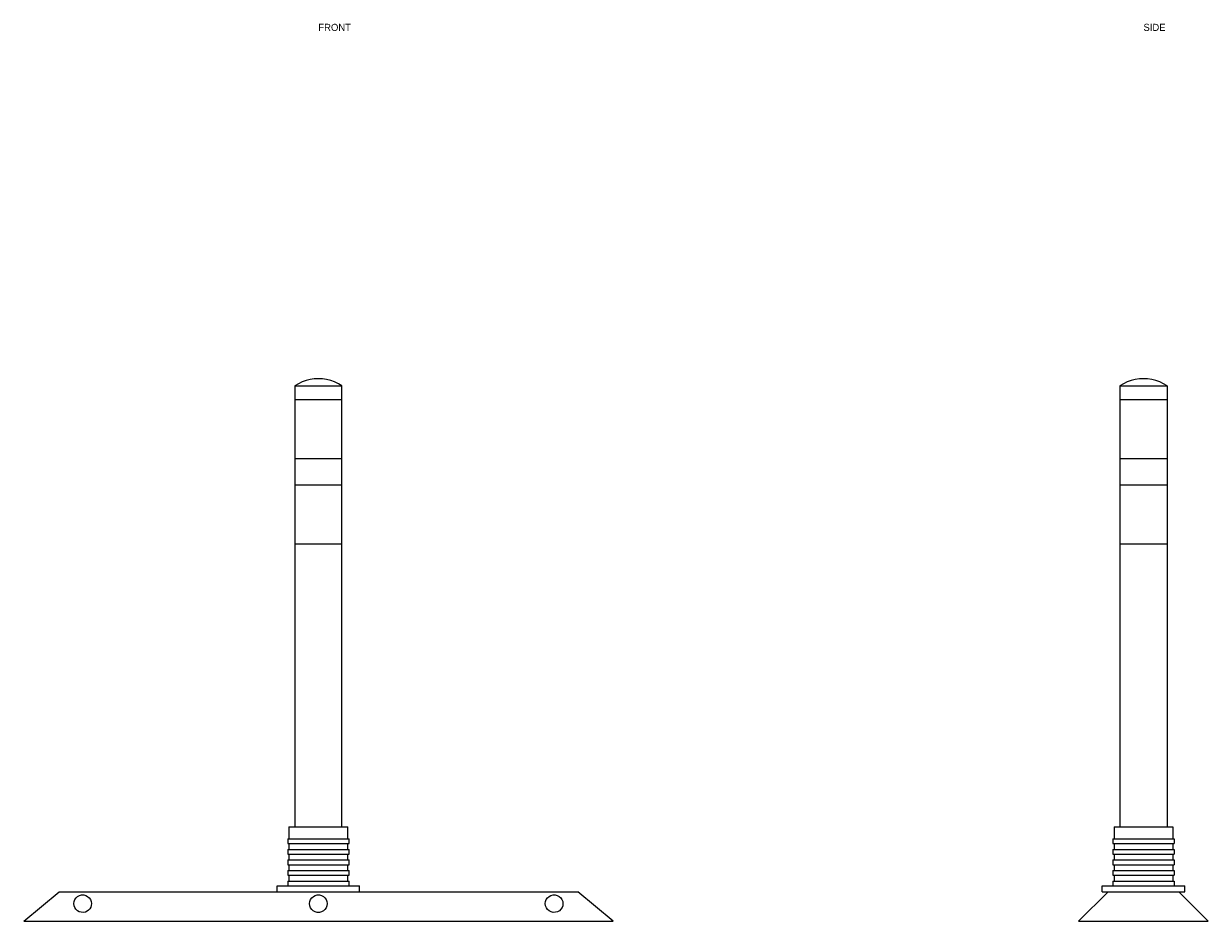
# Model space of a CAD drawing. Header units: millimetres. Extents: x -500 to 7040, y -507 to 1062.
# Tile 2 of 4: x 900 to 2910, y -460 to 1062. Entities that reach past the tile are written whole.
import ezdxf

# ---------------------------------------------------------------- set-up
doc = ezdxf.new("R2010")
doc.units = ezdxf.units.MM
doc.layers.add('FRONT', color=7, linetype='Continuous')
doc.layers.add('SIDE', color=7, linetype='Continuous')

msp = doc.modelspace()

# ---------------------------------------------------------------- linework, layer by layer
at = {"layer": 'FRONT'}
for points in [[(1400, 460), (1393, 459.7), (1386, 458.6), (1379.1, 456.9), (1372.5, 454.6), (1366.1, 451.6), (1360, 448)], [(1360, 448), (1360.3, 448), (1361, 448), (1362.2, 448), (1364, 448), (1366.1, 448), (1368.7, 448), (1371.7, 448), (1375.1, 448), (1378.7, 448), (1382.6, 448), (1386.8, 448), (1391.1, 448), (1395.5, 448), (1400, 448)], [(1360, 448), (1360, 425)], [(1440, 448), (1433.9, 451.6), (1427.5, 454.6), (1420.9, 456.9), (1414, 458.6), (1407, 459.7), (1400, 460)], [(1400, 448), (1404.5, 448), (1408.9, 448), (1413.2, 448), (1417.4, 448), (1421.3, 448), (1424.9, 448), (1428.3, 448), (1431.3, 448), (1433.9, 448), (1436, 448), (1437.8, 448), (1439, 448), (1439.7, 448), (1440, 448)], [(1440, 425), (1440, 448)], [(1360, 425), (1361, 425), (1364, 425), (1368.7, 425), (1375.1, 425), (1382.6, 425), (1391.1, 425), (1400, 425), (1408.9, 425), (1417.4, 425), (1424.9, 425), (1431.3, 425), (1436, 425), (1439, 425), (1440, 425)], [(1360, 425), (1360, 325)], [(1440, 325), (1440, 425)], [(1360, 325), (1361, 325), (1364, 325), (1368.7, 325), (1375.1, 325), (1382.6, 325), (1391.1, 325), (1400, 325), (1408.9, 325), (1417.4, 325), (1424.9, 325), (1431.3, 325), (1436, 325), (1439, 325), (1440, 325)], [(1360, 325), (1360, 280)], [(1440, 280), (1440, 325)], [(1360, 280), (1361, 280), (1364, 280), (1368.7, 280), (1375.1, 280), (1382.6, 280), (1391.1, 280), (1400, 280), (1408.9, 280), (1417.4, 280), (1424.9, 280), (1431.3, 280), (1436, 280), (1439, 280), (1440, 280)], [(1360, 280), (1360, 180)], [(1440, 180), (1440, 280)], [(1360, 180), (1361, 180), (1364, 180), (1368.7, 180), (1375.1, 180), (1382.6, 180), (1391.1, 180), (1400, 180), (1408.9, 180), (1417.4, 180), (1424.9, 180), (1431.3, 180), (1436, 180), (1439, 180), (1440, 180)], [(1360, 180), (1360, -300)], [(1440, -300), (1440, 180)], [(1350, -300), (1351.3, -300), (1355, -300), (1360.9, -300), (1368.8, -300), (1378.3, -300), (1388.9, -300), (1400, -300), (1411.1, -300), (1421.7, -300), (1431.2, -300), (1439.1, -300), (1445, -300), (1448.7, -300), (1450, -300)], [(1350, -300), (1350, -320)], [(1450, -320), (1450, -300)], [(1348, -320), (1349.3, -320), (1353.1, -320), (1359.3, -320), (1367.6, -320), (1377.4, -320), (1388.4, -320), (1400, -320), (1411.6, -320), (1422.6, -320), (1432.4, -320), (1440.7, -320), (1446.9, -320), (1450.7, -320), (1452, -320)], [(1348, -320), (1348, -328)], [(1452, -328), (1452, -320)], [(1348, -328), (1349.3, -328), (1353.1, -328), (1359.3, -328), (1367.6, -328), (1377.4, -328), (1388.4, -328), (1400, -328), (1411.6, -328), (1422.6, -328), (1432.4, -328), (1440.7, -328), (1446.9, -328), (1450.7, -328), (1452, -328)], [(1348, -338), (1349.3, -338), (1353.1, -338), (1359.3, -338), (1367.6, -338), (1377.4, -338), (1388.4, -338), (1400, -338), (1411.6, -338), (1422.6, -338), (1432.4, -338), (1440.7, -338), (1446.9, -338), (1450.7, -338), (1452, -338)], [(1348, -338), (1348, -346)], [(1350, -328), (1350, -338)], [(1450, -338), (1450, -328)], [(1452, -346), (1452, -338)], [(1348, -346), (1349.3, -346), (1353.1, -346), (1359.3, -346), (1367.6, -346), (1377.4, -346), (1388.4, -346), (1400, -346), (1411.6, -346), (1422.6, -346), (1432.4, -346), (1440.7, -346), (1446.9, -346), (1450.7, -346), (1452, -346)], [(1348, -356), (1349.3, -356), (1353.1, -356), (1359.3, -356), (1367.6, -356), (1377.4, -356), (1388.4, -356), (1400, -356), (1411.6, -356), (1422.6, -356), (1432.4, -356), (1440.7, -356), (1446.9, -356), (1450.7, -356), (1452, -356)], [(1348, -356), (1348, -364)], [(1350, -346), (1350, -356)], [(1450, -356), (1450, -346)], [(1452, -364), (1452, -356)], [(1348, -364), (1349.3, -364), (1353.1, -364), (1359.3, -364), (1367.6, -364), (1377.4, -364), (1388.4, -364), (1400, -364), (1411.6, -364), (1422.6, -364), (1432.4, -364), (1440.7, -364), (1446.9, -364), (1450.7, -364), (1452, -364)], [(1348, -374), (1349.3, -374), (1353.1, -374), (1359.3, -374), (1367.6, -374), (1377.4, -374), (1388.4, -374), (1400, -374), (1411.6, -374), (1422.6, -374), (1432.4, -374), (1440.7, -374), (1446.9, -374), (1450.7, -374), (1452, -374)], [(1348, -374), (1348, -382)], [(1350, -364), (1350, -374)], [(1450, -374), (1450, -364)], [(1452, -382), (1452, -374)], [(1330, -410), (1330, -400)], [(1330, -400), (1470, -400)], [(1348, -382), (1349.3, -382), (1353.1, -382), (1359.3, -382), (1367.6, -382), (1377.4, -382), (1388.4, -382), (1400, -382), (1411.6, -382), (1422.6, -382), (1432.4, -382), (1440.7, -382), (1446.9, -382), (1450.7, -382), (1452, -382)], [(1348, -392), (1349.3, -392), (1353.1, -392), (1359.3, -392), (1367.6, -392), (1377.4, -392), (1388.4, -392), (1400, -392), (1411.6, -392), (1422.6, -392), (1432.4, -392), (1440.7, -392), (1446.9, -392), (1450.7, -392), (1452, -392)], [(1348, -392), (1348, -400)], [(1350, -382), (1350, -392)], [(1450, -392), (1450, -382)], [(1452, -400), (1452, -392)], [(1470, -410), (1470, -400)], [(900, -460), (960, -410)], [(960, -410), (1330, -410)], [(985, -430), (985.4, -426.4), (986.7, -423), (988.8, -420.1), (991.5, -417.7), (994.7, -416), (998.2, -415.1), (1001.8, -415.1), (1005.3, -416), (1008.5, -417.7), (1011.2, -420.1), (1013.3, -423), (1014.6, -426.4), (1015, -430)], [(1330, -410), (1470, -410)], [(1385, -430), (1385.4, -426.4), (1386.7, -423), (1388.8, -420.1), (1391.5, -417.7), (1394.7, -416), (1398.2, -415.1), (1401.8, -415.1), (1405.3, -416), (1408.5, -417.7), (1411.2, -420.1), (1413.3, -423), (1414.6, -426.4), (1415, -430)], [(1470, -410), (1840, -410)], [(1785, -430), (1785.4, -426.4), (1786.7, -423), (1788.8, -420.1), (1791.5, -417.7), (1794.7, -416), (1798.2, -415.1), (1801.8, -415.1), (1805.3, -416), (1808.5, -417.7), (1811.2, -420.1), (1813.3, -423), (1814.6, -426.4), (1815, -430)], [(1900, -460), (1840, -410)], [(1007.8, -442.8), (1004.6, -444.3), (1001.1, -445), (997.6, -444.8), (994.2, -443.8), (991.2, -442.1), (988.6, -439.7), (986.6, -436.8), (985.4, -433.5), (985, -430)], [(1015, -430), (1014.7, -433.1), (1013.8, -436), (1012.2, -438.7), (1010.2, -441), (1007.8, -442.8)], [(1394.6, -444), (1391.4, -442.3), (1388.7, -439.9), (1386.7, -436.9), (1385.4, -433.6), (1385, -430)], [(1415, -430), (1414.6, -433.6), (1413.3, -437), (1411.2, -440), (1408.5, -442.4), (1405.3, -444), (1401.7, -444.9), (1398.1, -444.9), (1394.6, -444)], [(1808.9, -442.1), (1805.7, -443.9), (1802.2, -444.8), (1798.5, -444.9), (1794.9, -444.1), (1791.6, -442.5), (1788.9, -440.1), (1786.8, -437.1), (1785.4, -433.6), (1785, -430)], [(1815, -430), (1814.6, -433.5), (1813.4, -436.8), (1811.5, -439.7), (1808.9, -442.1)], [(900, -460), (1900, -460)]]:
    msp.add_lwpolyline(points, dxfattribs=at)
at = {"layer": 'SIDE'}
for points in [[(2800, 460), (2793, 459.7), (2786, 458.6), (2779.1, 456.9), (2772.5, 454.6), (2766.1, 451.6), (2760, 448)], [(2760, 448), (2760.3, 448), (2761, 448), (2762.2, 448), (2764, 448), (2766.1, 448), (2768.7, 448), (2771.7, 448), (2775.1, 448), (2778.7, 448), (2782.6, 448), (2786.8, 448), (2791.1, 448), (2795.5, 448), (2800, 448)], [(2760, 448), (2760, 425)], [(2840, 448), (2833.9, 451.6), (2827.5, 454.6), (2820.9, 456.9), (2814, 458.6), (2807, 459.7), (2800, 460)], [(2800, 448), (2804.5, 448), (2808.9, 448), (2813.2, 448), (2817.4, 448), (2821.3, 448), (2824.9, 448), (2828.3, 448), (2831.3, 448), (2833.9, 448), (2836, 448), (2837.8, 448), (2839, 448), (2839.7, 448), (2840, 448)], [(2840, 448), (2840, 425)], [(2760, 425), (2760.3, 425), (2761, 425), (2762.2, 425), (2764, 425), (2766.1, 425), (2768.7, 425), (2771.7, 425), (2775.1, 425), (2778.7, 425), (2782.6, 425), (2786.8, 425), (2791.1, 425), (2795.5, 425), (2800, 425)], [(2760, 425), (2760, 325)], [(2800, 425), (2804.5, 425), (2808.9, 425), (2813.2, 425), (2817.4, 425), (2821.3, 425), (2824.9, 425), (2828.3, 425), (2831.3, 425), (2833.9, 425), (2836, 425), (2837.8, 425), (2839, 425), (2839.7, 425), (2840, 425)], [(2840, 425), (2840, 325)], [(2760, 325), (2760.3, 325), (2761, 325), (2762.2, 325), (2764, 325), (2766.1, 325), (2768.7, 325), (2771.7, 325), (2775.1, 325), (2778.7, 325), (2782.6, 325), (2786.8, 325), (2791.1, 325), (2795.5, 325), (2800, 325)], [(2760, 325), (2760, 280)], [(2800, 325), (2804.5, 325), (2808.9, 325), (2813.2, 325), (2817.4, 325), (2821.3, 325), (2824.9, 325), (2828.3, 325), (2831.3, 325), (2833.9, 325), (2836, 325), (2837.8, 325), (2839, 325), (2839.7, 325), (2840, 325)], [(2840, 325), (2840, 280)], [(2760, 280), (2760.3, 280), (2761, 280), (2762.2, 280), (2764, 280), (2766.1, 280), (2768.7, 280), (2771.7, 280), (2775.1, 280), (2778.7, 280), (2782.6, 280), (2786.8, 280), (2791.1, 280), (2795.5, 280), (2800, 280)], [(2760, 280), (2760, 180)], [(2800, 280), (2804.5, 280), (2808.9, 280), (2813.2, 280), (2817.4, 280), (2821.3, 280), (2824.9, 280), (2828.3, 280), (2831.3, 280), (2833.9, 280), (2836, 280), (2837.8, 280), (2839, 280), (2839.7, 280), (2840, 280)], [(2840, 280), (2840, 180)], [(2760, 180), (2760.3, 180), (2761, 180), (2762.2, 180), (2764, 180), (2766.1, 180), (2768.7, 180), (2771.7, 180), (2775.1, 180), (2778.7, 180), (2782.6, 180), (2786.8, 180), (2791.1, 180), (2795.5, 180), (2800, 180)], [(2760, 180), (2760, -300)], [(2800, 180), (2804.5, 180), (2808.9, 180), (2813.2, 180), (2817.4, 180), (2821.3, 180), (2824.9, 180), (2828.3, 180), (2831.3, 180), (2833.9, 180), (2836, 180), (2837.8, 180), (2839, 180), (2839.7, 180), (2840, 180)], [(2840, 180), (2840, -300)], [(2750, -300), (2750.3, -300), (2751.3, -300), (2752.8, -300), (2755, -300), (2757.7, -300), (2760.9, -300), (2764.6, -300), (2768.8, -300), (2773.4, -300), (2778.3, -300), (2783.5, -300), (2788.9, -300), (2794.4, -300), (2800, -300)], [(2750, -300), (2750, -320)], [(2800, -300), (2805.6, -300), (2811.1, -300), (2816.5, -300), (2821.7, -300), (2826.6, -300), (2831.2, -300), (2835.4, -300), (2839.1, -300), (2842.3, -300), (2845, -300), (2847.2, -300), (2848.7, -300), (2849.7, -300), (2850, -300)], [(2850, -300), (2850, -320)], [(2748, -320), (2748.3, -320), (2749.3, -320), (2750.9, -320), (2753.1, -320), (2756, -320), (2759.3, -320), (2763.2, -320), (2767.6, -320), (2772.3, -320), (2777.4, -320), (2782.8, -320), (2788.4, -320), (2794.2, -320), (2800, -320)], [(2748, -320), (2748, -328)], [(2800, -320), (2805.8, -320), (2811.6, -320), (2817.2, -320), (2822.6, -320), (2827.7, -320), (2832.4, -320), (2836.8, -320), (2840.7, -320), (2844, -320), (2846.9, -320), (2849.1, -320), (2850.7, -320), (2851.7, -320), (2852, -320)], [(2852, -320), (2852, -328)], [(2748, -328), (2748.3, -328), (2749.3, -328), (2750.9, -328), (2753.1, -328), (2756, -328), (2759.3, -328), (2763.2, -328), (2767.6, -328), (2772.3, -328), (2777.4, -328), (2782.8, -328), (2788.4, -328), (2794.2, -328), (2800, -328)], [(2748, -338), (2748.3, -338), (2749.3, -338), (2750.9, -338), (2753.1, -338), (2756, -338), (2759.3, -338), (2763.2, -338), (2767.6, -338), (2772.3, -338), (2777.4, -338), (2782.8, -338), (2788.4, -338), (2794.2, -338), (2800, -338)], [(2748, -338), (2748, -346)], [(2750, -328), (2750, -338)], [(2800, -328), (2805.8, -328), (2811.6, -328), (2817.2, -328), (2822.6, -328), (2827.7, -328), (2832.4, -328), (2836.8, -328), (2840.7, -328), (2844, -328), (2846.9, -328), (2849.1, -328), (2850.7, -328), (2851.7, -328), (2852, -328)], [(2800, -338), (2805.8, -338), (2811.6, -338), (2817.2, -338), (2822.6, -338), (2827.7, -338), (2832.4, -338), (2836.8, -338), (2840.7, -338), (2844, -338), (2846.9, -338), (2849.1, -338), (2850.7, -338), (2851.7, -338), (2852, -338)], [(2850, -328), (2850, -338)], [(2852, -338), (2852, -346)], [(2748, -346), (2748.3, -346), (2749.3, -346), (2750.9, -346), (2753.1, -346), (2756, -346), (2759.3, -346), (2763.2, -346), (2767.6, -346), (2772.3, -346), (2777.4, -346), (2782.8, -346), (2788.4, -346), (2794.2, -346), (2800, -346)], [(2748, -356), (2748.3, -356), (2749.3, -356), (2750.9, -356), (2753.1, -356), (2756, -356), (2759.3, -356), (2763.2, -356), (2767.6, -356), (2772.3, -356), (2777.4, -356), (2782.8, -356), (2788.4, -356), (2794.2, -356), (2800, -356)], [(2748, -356), (2748, -364)], [(2750, -346), (2750, -356)], [(2800, -346), (2805.8, -346), (2811.6, -346), (2817.2, -346), (2822.6, -346), (2827.7, -346), (2832.4, -346), (2836.8, -346), (2840.7, -346), (2844, -346), (2846.9, -346), (2849.1, -346), (2850.7, -346), (2851.7, -346), (2852, -346)], [(2800, -356), (2805.8, -356), (2811.6, -356), (2817.2, -356), (2822.6, -356), (2827.7, -356), (2832.4, -356), (2836.8, -356), (2840.7, -356), (2844, -356), (2846.9, -356), (2849.1, -356), (2850.7, -356), (2851.7, -356), (2852, -356)], [(2850, -346), (2850, -356)], [(2852, -356), (2852, -364)], [(2748, -364), (2748.3, -364), (2749.3, -364), (2750.9, -364), (2753.1, -364), (2756, -364), (2759.3, -364), (2763.2, -364), (2767.6, -364), (2772.3, -364), (2777.4, -364), (2782.8, -364), (2788.4, -364), (2794.2, -364), (2800, -364)], [(2748, -374), (2748.3, -374), (2749.3, -374), (2750.9, -374), (2753.1, -374), (2756, -374), (2759.3, -374), (2763.2, -374), (2767.6, -374), (2772.3, -374), (2777.4, -374), (2782.8, -374), (2788.4, -374), (2794.2, -374), (2800, -374)], [(2748, -374), (2748, -382)], [(2750, -364), (2750, -374)], [(2800, -364), (2805.8, -364), (2811.6, -364), (2817.2, -364), (2822.6, -364), (2827.7, -364), (2832.4, -364), (2836.8, -364), (2840.7, -364), (2844, -364), (2846.9, -364), (2849.1, -364), (2850.7, -364), (2851.7, -364), (2852, -364)], [(2800, -374), (2805.8, -374), (2811.6, -374), (2817.2, -374), (2822.6, -374), (2827.7, -374), (2832.4, -374), (2836.8, -374), (2840.7, -374), (2844, -374), (2846.9, -374), (2849.1, -374), (2850.7, -374), (2851.7, -374), (2852, -374)], [(2850, -364), (2850, -374)], [(2852, -374), (2852, -382)], [(2730, -410), (2730, -400)], [(2730, -400), (2870, -400)], [(2748, -382), (2748.3, -382), (2749.3, -382), (2750.9, -382), (2753.1, -382), (2756, -382), (2759.3, -382), (2763.2, -382), (2767.6, -382), (2772.3, -382), (2777.4, -382), (2782.8, -382), (2788.4, -382), (2794.2, -382), (2800, -382)], [(2748, -392), (2748.3, -392), (2749.3, -392), (2750.9, -392), (2753.1, -392), (2756, -392), (2759.3, -392), (2763.2, -392), (2767.6, -392), (2772.3, -392), (2777.4, -392), (2782.8, -392), (2788.4, -392), (2794.2, -392), (2800, -392)], [(2748, -392), (2748, -400)], [(2750, -382), (2750, -392)], [(2800, -382), (2805.8, -382), (2811.6, -382), (2817.2, -382), (2822.6, -382), (2827.7, -382), (2832.4, -382), (2836.8, -382), (2840.7, -382), (2844, -382), (2846.9, -382), (2849.1, -382), (2850.7, -382), (2851.7, -382), (2852, -382)], [(2800, -392), (2805.8, -392), (2811.6, -392), (2817.2, -392), (2822.6, -392), (2827.7, -392), (2832.4, -392), (2836.8, -392), (2840.7, -392), (2844, -392), (2846.9, -392), (2849.1, -392), (2850.7, -392), (2851.7, -392), (2852, -392)], [(2850, -382), (2850, -392)], [(2852, -392), (2852, -400)], [(2870, -410), (2870, -400)], [(2690, -460), (2740, -410)], [(2730, -410), (2740, -410)], [(2740, -410), (2860, -410)], [(2910, -460), (2860, -410)], [(2860, -410), (2870, -410)], [(2690, -460), (2910, -460)]]:
    msp.add_lwpolyline(points, dxfattribs=at)

# ---------------------------------------------------------------- texts
at = {"layer": 'FRONT'}
msp.add_text('FRONT', height=12, dxfattribs=at).set_placement((1400, 1050))
at = {"layer": 'SIDE'}
msp.add_text('SIDE', height=12, dxfattribs=at).set_placement((2800, 1050))

doc.saveas('drawing.dxf')
